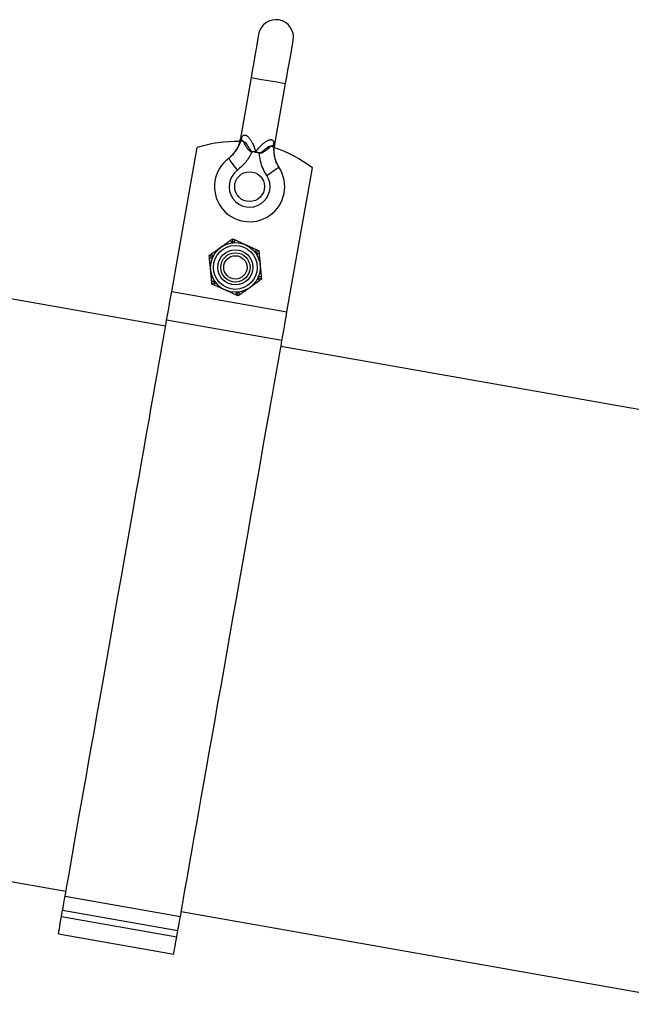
# Model space of a CAD drawing. Extents: x 3028 to 3864, y 3633 to 4147.
# Tile 6 of 8: x 3446 to 3655, y 3679 to 4015. Entities that reach past the tile are written whole.
import ezdxf

# ---------------------------------------------------------------- set-up
doc = ezdxf.new("R2010")
doc.units = 0
doc.header["$LTSCALE"] = 5
doc.layers.get('0').update_dxf_attribs({"linetype": 'CONTINUOUS'})

msp = doc.modelspace()

# ---------------------------------------------------------------- linework, layer by layer
at = {"color": 7, "linetype": 'CONTINUOUS'}
for p, q in [((3524.94, 3995.43), (3521.17, 3974.06)), ((3532.99, 3971.97), (3536.75, 3993.34)), ((3497.83, 3922.33), (3506.49, 3971.45)), ((3517.31, 3967.77), (3518.37, 3968.87)), ((3534.48, 3964.73), (3534.46, 3964.75)), ((3537.22, 3915.38), (3545.89, 3964.5)), ((3517.93, 3939.8), (3518.67, 3940.33)), ((3518.78, 3939.18), (3518.51, 3938.99)), ((3518.67, 3940.33), (3519.49, 3939.95)), ((3519.08, 3939.04), (3518.78, 3939.18)), ((3495.74, 3910.49), (3338.63, 3938.19)), ((3510.67, 3934.64), (3511.41, 3935.17)), ((3526.65, 3935.57), (3526.35, 3935.71)), ((3526.68, 3935.24), (3526.65, 3935.57)), ((3526.77, 3936.62), (3527.59, 3936.24)), ((3527.59, 3936.24), (3527.68, 3935.34)), ((3510.75, 3933.74), (3510.67, 3934.64)), ((3511.99, 3934.35), (3511.72, 3934.16)), ((3511.72, 3934.16), (3511.75, 3933.83)), ((3511.59, 3924.87), (3511.5, 3925.77)), ((3512.5, 3925.87), (3512.53, 3925.54)), ((3512.53, 3925.54), (3512.83, 3925.4)), ((3527.19, 3926.76), (3527.46, 3926.95)), ((3527.46, 3926.95), (3527.43, 3927.28)), ((3528.51, 3926.47), (3527.77, 3925.94)), ((3528.43, 3927.37), (3528.51, 3926.47)), ((3497.83, 3922.33), (3537.22, 3915.38)), ((3512.41, 3924.49), (3511.59, 3924.87)), ((3520.1, 3922.07), (3520.4, 3921.93)), ((3520.4, 3921.93), (3520.67, 3922.12)), ((3520.51, 3920.78), (3519.69, 3921.16)), ((3521.25, 3921.31), (3520.51, 3920.78)), ((3496.11, 3912.59), (3535.51, 3905.64)), ((3714.9, 3871.85), (3535.14, 3903.54)), ((3304.6, 3745.17), (3461.71, 3717.47)), ((3461.41, 3715.79), (3500.81, 3708.84)), ((3460.18, 3708.82), (3460.56, 3710.94)), ((3460.56, 3710.94), (3499.95, 3704)), ((3501.1, 3710.52), (3680.86, 3678.83)), ((3460.18, 3708.82), (3499.58, 3701.87)), ((3499.58, 3701.87), (3499.95, 3704)), ((3459.14, 3702.91), (3498.53, 3695.96))]:
    msp.add_line(p, q, dxfattribs=at)
at = {"color": 7, "linetype": 'CONTINUOUS', "flags": 128}
for points in [[(3527.54, 4010.2), (3527.51, 4010.02), (3527.41, 4009.48), (3527.26, 4008.59), (3527.04, 4007.38), (3526.78, 4005.87), (3526.47, 4004.11), (3526.12, 4002.13), (3525.74, 3999.99), (3525.34, 3997.74), (3524.94, 3995.43)], [(3536.75, 3993.34), (3537.16, 3995.65), (3537.56, 3997.91), (3537.94, 4000.05), (3538.29, 4002.03), (3538.6, 4003.79), (3538.86, 4005.29), (3539.07, 4006.5), (3539.23, 4007.39), (3539.33, 4007.93), (3539.36, 4008.11)], [(3524.94, 3995.43), (3525.04, 3995.41), (3525.5, 3995.33), (3526.29, 3995.19), (3527.37, 3995), (3528.67, 3994.77), (3530.1, 3994.52), (3531.59, 3994.25), (3533.02, 3994), (3534.32, 3993.77), (3535.4, 3993.58), (3536.19, 3993.44), (3536.65, 3993.36), (3536.75, 3993.34)], [(3525.21, 3970.25), (3525.21, 3970.21), (3525.21, 3970.18), (3525.21, 3970.14), (3525.22, 3970.11), (3525.22, 3970.07), (3525.22, 3970.03), (3525.22, 3970), (3525.22, 3969.96)], [(3527.77, 3969.51), (3527.79, 3969.55), (3527.8, 3969.58), (3527.82, 3969.61), (3527.83, 3969.64), (3527.84, 3969.68), (3527.86, 3969.71), (3527.87, 3969.74), (3527.89, 3969.78)], [(3520.28, 3963.75), (3519.7, 3964.54), (3519.15, 3965.29), (3518.63, 3965.99), (3518.18, 3966.59), (3517.81, 3967.09), (3517.53, 3967.46), (3517.37, 3967.69), (3517.31, 3967.77)], [(3530.29, 3961.99), (3531.11, 3962.53), (3531.89, 3963.04), (3532.61, 3963.52), (3533.24, 3963.94), (3533.76, 3964.28), (3534.15, 3964.54), (3534.38, 3964.69), (3534.46, 3964.75)], [(3517.93, 3939.8), (3517.94, 3939.78), (3517.97, 3939.74), (3518.03, 3939.66), (3518.1, 3939.56), (3518.19, 3939.44), (3518.29, 3939.3), (3518.39, 3939.14), (3518.51, 3938.99)], [(3518.78, 3939.18), (3518.76, 3939.4), (3518.74, 3939.62), (3518.72, 3939.82), (3518.7, 3939.99), (3518.69, 3940.13), (3518.68, 3940.24), (3518.67, 3940.3), (3518.67, 3940.33)], [(3519.08, 3939.04), (3519.16, 3939.22), (3519.24, 3939.39), (3519.31, 3939.54), (3519.37, 3939.68), (3519.42, 3939.8), (3519.46, 3939.88), (3519.49, 3939.93), (3519.49, 3939.95)], [(3511.99, 3934.35), (3511.87, 3934.51), (3511.76, 3934.66), (3511.66, 3934.81), (3511.58, 3934.93), (3511.5, 3935.03), (3511.45, 3935.11), (3511.42, 3935.15), (3511.41, 3935.17)], [(3526.77, 3936.62), (3526.76, 3936.6), (3526.73, 3936.55), (3526.7, 3936.46), (3526.64, 3936.35), (3526.58, 3936.21), (3526.51, 3936.06), (3526.43, 3935.89), (3526.35, 3935.71)], [(3526.65, 3935.57), (3526.81, 3935.69), (3526.97, 3935.8), (3527.12, 3935.9), (3527.26, 3936), (3527.37, 3936.08), (3527.47, 3936.15), (3527.53, 3936.2), (3527.58, 3936.23), (3527.59, 3936.24)], [(3526.68, 3935.24), (3526.88, 3935.26), (3527.06, 3935.28), (3527.23, 3935.29), (3527.39, 3935.31), (3527.51, 3935.32), (3527.6, 3935.33), (3527.66, 3935.33), (3527.68, 3935.34)], [(3511.72, 3934.16), (3511.51, 3934.25), (3511.31, 3934.35), (3511.13, 3934.43), (3510.97, 3934.5), (3510.84, 3934.56), (3510.75, 3934.61), (3510.69, 3934.63), (3510.67, 3934.64)], [(3510.75, 3933.74), (3510.77, 3933.74), (3510.83, 3933.75), (3510.92, 3933.75), (3511.04, 3933.77), (3511.19, 3933.78), (3511.37, 3933.8), (3511.55, 3933.81), (3511.75, 3933.83)], [(3511.5, 3925.77), (3511.52, 3925.78), (3511.58, 3925.78), (3511.67, 3925.79), (3511.8, 3925.8), (3511.95, 3925.82), (3512.12, 3925.83), (3512.31, 3925.85), (3512.5, 3925.87)], [(3511.59, 3924.87), (3511.61, 3924.88), (3511.66, 3924.92), (3511.75, 3924.98), (3511.86, 3925.07), (3512.01, 3925.17), (3512.17, 3925.28), (3512.35, 3925.41), (3512.53, 3925.54)], [(3512.41, 3924.49), (3512.42, 3924.51), (3512.45, 3924.56), (3512.48, 3924.65), (3512.54, 3924.76), (3512.6, 3924.9), (3512.67, 3925.05), (3512.75, 3925.22), (3512.83, 3925.4)], [(3527.19, 3926.76), (3527.31, 3926.6), (3527.42, 3926.45), (3527.52, 3926.3), (3527.6, 3926.18), (3527.68, 3926.08), (3527.73, 3926), (3527.76, 3925.96), (3527.77, 3925.94)], [(3528.43, 3927.37), (3528.41, 3927.37), (3528.35, 3927.36), (3528.26, 3927.36), (3528.14, 3927.34), (3527.99, 3927.33), (3527.81, 3927.31), (3527.63, 3927.3), (3527.43, 3927.28)], [(3527.46, 3926.95), (3527.65, 3926.86), (3527.82, 3926.78), (3527.99, 3926.71), (3528.14, 3926.64), (3528.27, 3926.58), (3528.37, 3926.53), (3528.45, 3926.5), (3528.5, 3926.47), (3528.51, 3926.47)], [(3496.11, 3912.59), (3496.19, 3913), (3496.31, 3913.71), (3496.48, 3914.68), (3496.7, 3915.9), (3496.95, 3917.32), (3497.23, 3918.9), (3497.52, 3920.59), (3497.83, 3922.33)], [(3519.69, 3921.16), (3519.7, 3921.18), (3519.72, 3921.23), (3519.76, 3921.31), (3519.81, 3921.43), (3519.87, 3921.57), (3519.94, 3921.72), (3520.02, 3921.89), (3520.1, 3922.07)], [(3520.51, 3920.78), (3520.51, 3920.81), (3520.5, 3920.87), (3520.49, 3920.98), (3520.48, 3921.12), (3520.46, 3921.29), (3520.45, 3921.49), (3520.43, 3921.71), (3520.4, 3921.93)], [(3521.25, 3921.31), (3521.24, 3921.32), (3521.21, 3921.37), (3521.15, 3921.45), (3521.08, 3921.55), (3520.99, 3921.67), (3520.89, 3921.81), (3520.79, 3921.96), (3520.67, 3922.12)], [(3535.51, 3905.64), (3535.58, 3906.05), (3535.7, 3906.76), (3535.88, 3907.74), (3536.09, 3908.96), (3536.34, 3910.38), (3536.62, 3911.95), (3536.92, 3913.64), (3537.22, 3915.38)], [(3461.41, 3715.79), (3461.63, 3717.01), (3461.9, 3718.57), (3462.24, 3720.48), (3462.64, 3722.72), (3463.09, 3725.3), (3463.6, 3728.19), (3464.16, 3731.38), (3464.78, 3734.88), (3465.45, 3738.66), (3466.16, 3742.71), (3466.92, 3747.02), (3467.72, 3751.56), (3468.56, 3756.33), (3469.44, 3761.31), (3470.35, 3766.48), (3471.29, 3771.82), (3472.26, 3777.31), (3473.25, 3782.93), (3474.26, 3788.66), (3475.29, 3794.49), (3476.33, 3800.38), (3477.38, 3806.32), (3478.43, 3812.29), (3479.48, 3818.27), (3480.53, 3824.23), (3481.58, 3830.16), (3482.61, 3836.02), (3483.63, 3841.81), (3484.64, 3847.5), (3485.62, 3853.06), (3486.57, 3858.49), (3487.5, 3863.75), (3488.4, 3868.84), (3489.26, 3873.73), (3490.09, 3878.41), (3490.87, 3882.85), (3491.61, 3887.05), (3492.3, 3890.98), (3492.95, 3894.64), (3493.54, 3898.01), (3494.08, 3901.07), (3494.57, 3903.82), (3495, 3906.25), (3495.37, 3908.35), (3495.68, 3910.11), (3495.93, 3911.53), (3496.11, 3912.59)], [(3500.81, 3708.84), (3501.02, 3710.06), (3501.3, 3711.63), (3501.63, 3713.53), (3502.03, 3715.78), (3502.48, 3718.35), (3502.99, 3721.24), (3503.56, 3724.44), (3504.17, 3727.93), (3504.84, 3731.71), (3505.55, 3735.76), (3506.31, 3740.07), (3507.11, 3744.62), (3507.95, 3749.39), (3508.83, 3754.37), (3509.74, 3759.53), (3510.68, 3764.87), (3511.65, 3770.36), (3512.64, 3775.98), (3513.65, 3781.72), (3514.68, 3787.54), (3515.72, 3793.44), (3516.77, 3799.38), (3517.82, 3805.35), (3518.88, 3811.32), (3519.93, 3817.29), (3520.97, 3823.21), (3522.01, 3829.08), (3523.03, 3834.86), (3524.03, 3840.55), (3525.01, 3846.12), (3525.97, 3851.54), (3526.9, 3856.81), (3527.79, 3861.9), (3528.65, 3866.79), (3529.48, 3871.46), (3530.26, 3875.91), (3531, 3880.1), (3531.7, 3884.04), (3532.34, 3887.69), (3532.93, 3891.06), (3533.48, 3894.13), (3533.96, 3896.88), (3534.39, 3899.31), (3534.76, 3901.41), (3535.07, 3903.17), (3535.32, 3904.58), (3535.51, 3905.64)], [(3460.56, 3710.94), (3460.71, 3711.8), (3460.86, 3712.63), (3460.99, 3713.4), (3461.12, 3714.11), (3461.22, 3714.71), (3461.31, 3715.21), (3461.37, 3715.57), (3461.41, 3715.79)], [(3459.14, 3702.91), (3459.16, 3703.02), (3459.22, 3703.36), (3459.32, 3703.9), (3459.45, 3704.64), (3459.6, 3705.53), (3459.78, 3706.56), (3459.98, 3707.66), (3460.18, 3708.82)], [(3499.95, 3704), (3500.1, 3704.85), (3500.25, 3705.68), (3500.38, 3706.46), (3500.51, 3707.16), (3500.62, 3707.77), (3500.7, 3708.26), (3500.77, 3708.62), (3500.81, 3708.84)], [(3498.53, 3695.96), (3498.55, 3696.08), (3498.61, 3696.41), (3498.71, 3696.96), (3498.84, 3697.69), (3499, 3698.59), (3499.18, 3699.61), (3499.37, 3700.72), (3499.58, 3701.87)]]:
    msp.add_lwpolyline(points, dxfattribs=at)
at = {"color": 7, "linetype": 'CONTINUOUS'}
for centre, radius in [((3524.45, 3958.13), 5.1), ((3519.59, 3930.55), 8.5), ((3519.59, 3930.55), 7.5), ((3519.59, 3930.55), 6), ((3519.59, 3930.55), 5), ((3519.59, 3930.55), 4)]:
    msp.add_circle(centre, radius, dxfattribs=at)
for centre, radius, start, end in [((3533.45, 4009.16), 6, 350, 170), ((3519.68, 3931.05), 42.5, 88.2089, 108.0725), ((3512.15, 3975.54), 9.65, 350.1126, 357.3456), ((3541.97, 3970.28), 9.66, 162.6562, 169.8831), ((3519.68, 3931.05), 42.5, 51.9275, 71.825), ((3524.45, 3958.13), 12, 126.5397, 33.4603), ((3524.45, 3958.13), 7, 126.5397, 33.4603)]:
    msp.add_arc(centre, radius, start, end, dxfattribs=at)
for points, knots in [([(3521.8, 3975.1), (3521.87, 3975.2), (3522.01, 3975.4), (3522.24, 3975.61), (3522.48, 3975.73), (3522.73, 3975.78), (3522.99, 3975.76), (3523.25, 3975.67), (3523.52, 3975.52), (3523.82, 3975.29), (3524.17, 3974.94), (3524.63, 3974.36), (3525.13, 3973.57), (3525.56, 3972.7), (3525.88, 3971.94), (3526.12, 3971.29), (3526.34, 3970.63), (3526.47, 3970.18), (3526.53, 3969.95), (3526.54, 3969.95)], [0, 0, 0, 0, 0.052197, 0.105603, 0.146687, 0.188887, 0.230007, 0.272424, 0.312314, 0.353034, 0.418585, 0.485935, 0.599092, 0.715076, 0.78529, 0.855738, 0.926752, 0.997907, 1, 1, 1, 1]), ([(3521.15, 3974.06), (3521.14, 3973.97), (3521.08, 3973.44), (3520.8, 3972.53), (3520.33, 3971.39), (3519.78, 3970.41), (3519.19, 3969.59), (3518.62, 3968.93), (3518.11, 3968.43), (3517.71, 3968.08), (3517.46, 3967.88), (3517.33, 3967.79), (3517.3, 3967.76), (3517.29, 3967.76)], [0, 0, 0, 0, 0.037207, 0.21052, 0.372201, 0.520899, 0.65465, 0.770803, 0.86607, 0.936966, 0.980594, 0.99381, 1, 1, 1, 1]), ([(3518.37, 3968.87), (3518.83, 3969.3), (3519.71, 3970.11), (3520.56, 3971.67), (3521.16, 3972.92), (3521.53, 3973.63), (3521.66, 3973.89)], [0, 0, 0, 0, 0.298585, 0.567277, 0.844746, 1, 1, 1, 1]), ([(3521.17, 3974.06), (3521.17, 3974.05), (3521.15, 3974.02), (3521.25, 3974.2), (3521.47, 3974.58), (3521.7, 3974.94), (3521.8, 3975.1)], [0, 0, 0, 0, 0.046084, 0.310857, 0.709201, 1, 1, 1, 1]), ([(3525.22, 3969.96), (3525.07, 3970.01), (3524.68, 3970.13), (3524.01, 3970.72), (3523.26, 3971.79), (3522.71, 3972.93), (3522.26, 3973.68), (3521.94, 3973.91), (3521.75, 3973.91), (3521.67, 3973.89), (3521.66, 3973.89)], [0, 0, 0, 0, 0.071469, 0.178556, 0.387426, 0.678238, 0.801226, 0.903199, 0.994252, 1, 1, 1, 1]), ([(3521.66, 3973.89), (3521.8, 3973.81), (3522.06, 3973.67), (3522.73, 3973.49), (3523.43, 3972.84), (3523.97, 3971.74), (3524.47, 3970.84), (3524.94, 3970.34), (3525.14, 3970.27), (3525.21, 3970.25)], [0, 0, 0, 0, 0.161504, 0.325618, 0.480535, 0.692636, 0.907681, 0.965093, 1, 1, 1, 1]), ([(3526.54, 3969.95), (3526.54, 3969.95), (3526.68, 3970.15), (3526.96, 3970.53), (3527.39, 3971.07), (3527.83, 3971.59), (3528.39, 3972.2), (3529.09, 3972.86), (3529.82, 3973.44), (3530.46, 3973.83), (3530.91, 3974.04), (3531.28, 3974.15), (3531.58, 3974.2), (3531.86, 3974.2), (3532.11, 3974.13), (3532.32, 3974), (3532.51, 3973.8), (3532.66, 3973.52), (3532.72, 3973.29), (3532.75, 3973.16)], [0, 0, 0, 0, 0.002095, 0.07325, 0.144264, 0.214488, 0.284926, 0.398375, 0.514065, 0.579758, 0.646964, 0.686888, 0.727573, 0.768714, 0.811112, 0.852163, 0.894396, 0.946503, 1, 1, 1, 1]), ([(3532.75, 3973.16), (3532.8, 3972.93), (3532.9, 3972.47), (3532.97, 3972.01), (3532.98, 3971.99), (3532.98, 3971.97)], [0, 0, 0, 0, 0.388774, 0.781012, 1, 1, 1, 1]), ([(3525.22, 3969.96), (3524.6, 3968.75), (3523.35, 3966.37), (3521.3, 3964.62), (3520.28, 3963.75)], [0, 0, 0, 0, 0.505088, 1, 1, 1, 1]), ([(3525.21, 3970.25), (3525.45, 3970.2), (3525.82, 3970.13), (3526.25, 3970.02), (3526.46, 3969.97), (3526.53, 3969.95), (3526.54, 3969.95)], [0, 0, 0, 0, 0.5379819, 0.8351761, 0.9813586, 1, 1, 1, 1]), ([(3526.54, 3969.95), (3526.38, 3969.96), (3525.95, 3969.99), (3525.51, 3969.97), (3525.22, 3969.96)], [0, 0, 0, 0, 0.348257, 1, 1, 1, 1]), ([(3526.54, 3969.95), (3526.54, 3969.95), (3526.62, 3969.94), (3526.83, 3969.92), (3527.27, 3969.87), (3527.65, 3969.81), (3527.89, 3969.78)], [0, 0, 0, 0, 0.018681, 0.164819, 0.462023, 1, 1, 1, 1]), ([(3527.77, 3969.51), (3527.51, 3969.62), (3527.11, 3969.78), (3526.69, 3969.9), (3526.54, 3969.94), (3526.54, 3969.95)], [0, 0, 0, 0, 0.651718, 0.982269, 1, 1, 1, 1]), ([(3532.46, 3971.98), (3532.46, 3971.98), (3532.39, 3972.03), (3532.21, 3972.1), (3531.83, 3971.99), (3531.15, 3971.44), (3530.25, 3970.56), (3529.17, 3969.81), (3528.35, 3969.48), (3527.94, 3969.5), (3527.77, 3969.51)], [0, 0, 0, 0, 0.005747, 0.096802, 0.198773, 0.321759, 0.612574, 0.821442, 0.928531, 1, 1, 1, 1]), ([(3530.29, 3961.99), (3529.85, 3962.74), (3528.96, 3964.25), (3528.1, 3966.81), (3527.88, 3968.6), (3527.77, 3969.51)], [0, 0, 0, 0, 0.32406, 0.658009, 1, 1, 1, 1]), ([(3527.89, 3969.78), (3527.95, 3969.77), (3528.13, 3969.77), (3528.73, 3970.04), (3529.52, 3970.73), (3530.43, 3971.6), (3531.33, 3971.97), (3532.01, 3971.92), (3532.31, 3971.96), (3532.46, 3971.98)], [0, 0, 0, 0, 0.029711, 0.079771, 0.296355, 0.519419, 0.67435, 0.838482, 1, 1, 1, 1]), ([(3532.46, 3971.98), (3532.53, 3971.38), (3532.67, 3970.16), (3532.93, 3968.21), (3533.52, 3966.36), (3534.15, 3965.29), (3534.46, 3964.75)], [0, 0, 0, 0, 0.259443, 0.527015, 0.759592, 1, 1, 1, 1]), ([(3534.48, 3964.73), (3534.47, 3964.73), (3534.46, 3964.75), (3534.38, 3964.88), (3534.09, 3965.34), (3533.67, 3966.15), (3533.24, 3967.3), (3532.92, 3968.65), (3532.8, 3970.11), (3532.84, 3971.29), (3532.98, 3971.87), (3533, 3971.97)], [0, 0, 0, 0, 0.004705, 0.014882, 0.058736, 0.21868, 0.377959, 0.540292, 0.764875, 0.95845, 1, 1, 1, 1]), ([(3517.31, 3967.77), (3517.3, 3967.76), (3517.28, 3967.75), (3517.29, 3967.76), (3517.29, 3967.76)], [0, 0, 0, 0, 0.901464, 1, 1, 1, 1]), ([(3514.67, 3937.48), (3514.67, 3937.49), (3514.93, 3937.67), (3515.56, 3938.12), (3516.58, 3938.84), (3517.42, 3939.44), (3517.87, 3939.76), (3517.93, 3939.8)], [0, 0, 0, 0, 0.004181, 0.244248, 0.598854, 0.951509, 1, 1, 1, 1]), ([(3519.49, 3939.95), (3519.55, 3939.92), (3520.06, 3939.69), (3521, 3939.26), (3522.13, 3938.74), (3522.84, 3938.42), (3523.12, 3938.28), (3523.13, 3938.28)], [0, 0, 0, 0, 0.048484, 0.401148, 0.755751, 0.995819, 1, 1, 1, 1]), ([(3511.41, 3935.17), (3511.46, 3935.21), (3511.91, 3935.53), (3512.76, 3936.13), (3513.77, 3936.85), (3514.4, 3937.3), (3514.66, 3937.48), (3514.67, 3937.48)], [0, 0, 0, 0, 0.048491, 0.401153, 0.75575, 0.995817, 1, 1, 1, 1]), ([(3523.13, 3938.28), (3523.13, 3938.28), (3523.42, 3938.15), (3524.13, 3937.82), (3525.26, 3937.31), (3526.2, 3936.88), (3526.71, 3936.64), (3526.77, 3936.62)], [0, 0, 0, 0, 0.004187, 0.244248, 0.598848, 0.951509, 1, 1, 1, 1]), ([(3527.68, 3935.34), (3527.68, 3935.27), (3527.74, 3934.72), (3527.83, 3933.69), (3527.95, 3932.45), (3528.02, 3931.67), (3528.05, 3931.36), (3528.05, 3931.35)], [0, 0, 0, 0, 0.048491, 0.40115, 0.75575, 0.995817, 1, 1, 1, 1]), ([(3511.13, 3929.76), (3511.13, 3929.76), (3511.1, 3930.08), (3511.02, 3930.85), (3510.91, 3932.09), (3510.81, 3933.12), (3510.76, 3933.67), (3510.75, 3933.74)], [0, 0, 0, 0, 0.004182, 0.244249, 0.59885, 0.951509, 1, 1, 1, 1]), ([(3511.5, 3925.77), (3511.5, 3925.84), (3511.45, 3926.39), (3511.35, 3927.42), (3511.23, 3928.66), (3511.16, 3929.44), (3511.13, 3929.75), (3511.13, 3929.76)], [0, 0, 0, 0, 0.048491, 0.40115, 0.75575, 0.995817, 1, 1, 1, 1]), ([(3528.05, 3931.35), (3528.05, 3931.35), (3528.08, 3931.03), (3528.16, 3930.26), (3528.27, 3929.02), (3528.37, 3927.99), (3528.42, 3927.44), (3528.43, 3927.37)], [0, 0, 0, 0, 0.004182, 0.244249, 0.59885, 0.951509, 1, 1, 1, 1]), ([(3527.77, 3925.94), (3527.72, 3925.9), (3527.27, 3925.58), (3526.42, 3924.98), (3525.41, 3924.26), (3524.78, 3923.81), (3524.52, 3923.63), (3524.51, 3923.63)], [0, 0, 0, 0, 0.048491, 0.401151, 0.75575, 0.995817, 1, 1, 1, 1]), ([(3516.05, 3922.83), (3516.05, 3922.83), (3515.76, 3922.96), (3515.05, 3923.28), (3513.92, 3923.8), (3512.98, 3924.23), (3512.47, 3924.46), (3512.41, 3924.49)], [0, 0, 0, 0, 0.004187, 0.244248, 0.598848, 0.951509, 1, 1, 1, 1]), ([(3519.69, 3921.16), (3519.63, 3921.19), (3519.12, 3921.42), (3518.18, 3921.85), (3517.05, 3922.37), (3516.34, 3922.69), (3516.06, 3922.82), (3516.05, 3922.83)], [0, 0, 0, 0, 0.048484, 0.401148, 0.755751, 0.995819, 1, 1, 1, 1]), ([(3524.51, 3923.63), (3524.51, 3923.62), (3524.25, 3923.44), (3523.62, 3922.99), (3522.6, 3922.27), (3521.76, 3921.67), (3521.31, 3921.35), (3521.25, 3921.31)], [0, 0, 0, 0, 0.004181, 0.244248, 0.598854, 0.951509, 1, 1, 1, 1])]:
    msp.add_open_spline(points, degree=3, knots=knots, dxfattribs=at)

doc.saveas('drawing.dxf')
